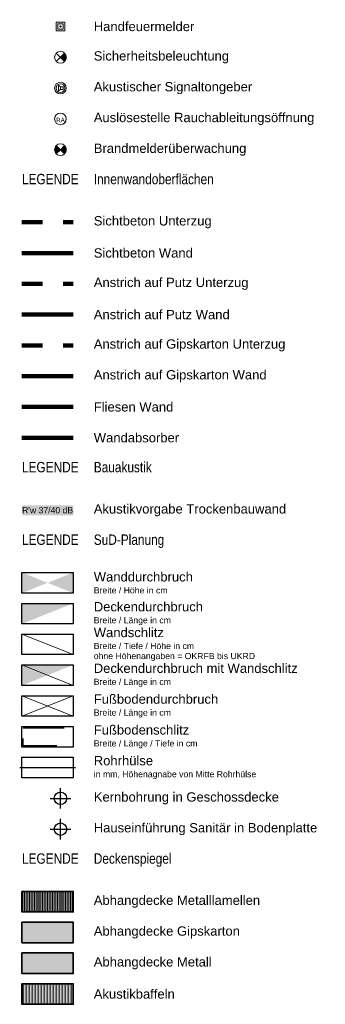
# Model space of a CAD drawing. Header units: metres. Extents: x -45 to 152, y -127 to 99.
# Tile 6 of 256: x 34.4 to 41.85, y -50.1 to -26.12. Entities that reach past the tile are written whole.
import ezdxf

# ---------------------------------------------------------------- set-up
doc = ezdxf.new("R2010")
doc.units = ezdxf.units.M
for name, pattern in [('gestrichelt - 01', [1.9999999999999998, 0.9999999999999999, -0.9999999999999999]), ('gestrichelt - 05', [0.9999999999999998, 0.4999999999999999, -0.4999999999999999]), ('ISO-04 Lang gestrichelt punktiert', [7.747, 6.095999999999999, -0.7620000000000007, 0.1270000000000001, -0.7620000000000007])]:
    doc.linetypes.add(name, pattern=pattern)
for name, color, linetype, lineweight, true_color in [('031_Metallbauarbeiten-350 Lamellendecke DS', 7, 'Continuous', 35, 0x666666), ('AV1-Innenwandoberflächen-Akustikabsorber', 7, 'Continuous', 100, 0xc500dd), ('AV1-Innenwandoberflächen-Anstrich auf GK', 3, 'Continuous', 100, 0x00ff00), ('AV1-Innenwandoberflächen-Anstrich auf GK UZ', 3, 'gestrichelt - 05', 100, 0x00ff00), ('AV1-Innenwandoberflächen-Anstrich auf Putz', 7, 'Continuous', 100, 0x008011), ('AV1-Innenwandoberflächen-Anstrich auf Putz UZ', 7, 'gestrichelt - 05', 100, 0x008011), ('AV1-Innenwandoberflächen-Fliesen', 7, 'Continuous', 100, 0x02abea), ('AV1-Innenwandoberflächen-Sichtbeton', 1, 'Continuous', 100, 0xff0000), ('AV1-Innenwandoberflächen-Sichtbeton UZ', 1, 'gestrichelt - 05', 100, 0xff0000)]:
    doc.layers.add(name, color=color, linetype=linetype, lineweight=lineweight, true_color=true_color)
for name, color, linetype, lineweight in [('_Legende (2D)', 7, 'Continuous', 9), ('AV1-Akustikvorgaben-Trennwände', 7, 'Continuous', 5), ('AV1-Brandschutzkonzept-Brandschutzkonzept', 7, 'Continuous', 5), ('Keine', 7, 'Continuous', 9)]:
    doc.layers.add(name, color=color, linetype=linetype, lineweight=lineweight)
doc.styles.add('Arial', font='arial.ttf')
doc.styles.add('Arial Narrow', font='ARIALN.TTF')

# ---------------------------------------------------------------- blocks, each defined once
blk = doc.blocks.new('Group-824')
at = {"color": 255}
blk.add_wipeout([(35.28725424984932, -26.390487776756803), (35.501631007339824, -26.390487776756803), (35.501631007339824, -26.176111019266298), (35.28725424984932, -26.176111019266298)], dxfattribs=at).dxf.layer = 'AV1-Brandschutzkonzept-Brandschutzkonzept'
at = {"layer": 'AV1-Brandschutzkonzept-Brandschutzkonzept', "color": 1, "true_color": 0xff0000, "flags": 128}
blk.add_lwpolyline([(35.28725424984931, -26.3904877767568), (35.50163100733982, -26.3904877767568), (35.50163100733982, -26.17611101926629), (35.28725424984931, -26.17611101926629)], close=True, dxfattribs=at)
at = {"color": 255}
blk.add_wipeout([(35.32744989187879, -26.35029213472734), (35.46143536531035, -26.35029213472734), (35.46143536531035, -26.21630666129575), (35.32744989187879, -26.21630666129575)], dxfattribs=at).dxf.layer = 'AV1-Brandschutzkonzept-Brandschutzkonzept'
at = {"layer": 'AV1-Brandschutzkonzept-Brandschutzkonzept', "color": 1, "true_color": 0xff0000, "flags": 128}
blk.add_lwpolyline([(35.32744989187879, -26.35029213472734), (35.46143536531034, -26.35029213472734), (35.46143536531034, -26.21630666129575), (35.32744989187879, -26.21630666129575)], close=True, dxfattribs=at)
at = {"color": 255, "lineweight": 5}
blk.add_wipeout([(35.37943625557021, -26.28329939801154), (35.37972459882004, -26.286226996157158), (35.38057854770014, -26.289042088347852), (35.38196528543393, -26.291636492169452), (35.38383152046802, -26.29391050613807), (35.38610553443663, -26.29577674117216), (35.38869993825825, -26.29716347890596), (35.391515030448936, -26.298017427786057), (35.394442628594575, -26.29830577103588), (35.39737022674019, -26.298017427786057), (35.40018531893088, -26.29716347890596), (35.4027797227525, -26.29577674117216), (35.40505373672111, -26.29391050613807), (35.4069199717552, -26.291636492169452), (35.40830670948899, -26.289042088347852), (35.409160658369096, -26.286226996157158), (35.40944900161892, -26.28329939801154), (35.409160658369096, -26.280371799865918), (35.40830670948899, -26.277556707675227), (35.4069199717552, -26.274962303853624), (35.40505373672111, -26.27268828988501), (35.4027797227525, -26.27082205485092), (35.40018531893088, -26.269435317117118), (35.39737022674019, -26.268581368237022), (35.394442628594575, -26.268293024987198), (35.391515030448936, -26.268581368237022), (35.38869993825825, -26.269435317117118), (35.38610553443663, -26.27082205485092), (35.38383152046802, -26.27268828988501), (35.38196528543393, -26.274962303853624), (35.38057854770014, -26.277556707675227), (35.37972459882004, -26.280371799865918)], dxfattribs=at).dxf.layer = 'AV1-Brandschutzkonzept-Brandschutzkonzept'
at = {"layer": 'AV1-Brandschutzkonzept-Brandschutzkonzept', "color": 1, "lineweight": 5, "true_color": 0xff0000, "flags": 128}
blk.add_lwpolyline([(35.37943625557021, -26.28329939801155, 0.414213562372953), (35.39444262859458, -26.29830577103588, 0.414213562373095), (35.40944900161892, -26.28329939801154, 0.4142135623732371), (35.39444262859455, -26.2682930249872, 0.414213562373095)], format="xyb", close=True, dxfattribs=at)
blk = doc.blocks.new('Group-825')
at = {"color": 255, "linetype": 'Continuous', "lineweight": 9, "transparency": 33554687}
blk.add_wipeout([(35.53729977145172, -27.033299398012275), (35.49545788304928, -27.134314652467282), (35.39444262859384, -27.176156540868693), (35.29342737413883, -27.134314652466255), (35.25158548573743, -27.033299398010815), (35.29342737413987, -26.93228414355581), (35.3944426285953, -26.8904422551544), (35.49545788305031, -26.93228414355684)], dxfattribs=at).dxf.layer = 'AV1-Brandschutzkonzept-Brandschutzkonzept'
at = {"layer": 'AV1-Brandschutzkonzept-Brandschutzkonzept', "linetype": 'Continuous', "lineweight": 0, "transparency": 33554687}
h = blk.add_hatch(color=92, dxfattribs=at)
edge = h.paths.add_edge_path()
edge.add_line((35.39444262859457, -27.03329939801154), (35.49545788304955, -27.13431465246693))
edge.add_arc((35.39444262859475, -27.03329939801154), 0.1428571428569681, 314.9999999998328, 405.0000000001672)
edge.add_line((35.49545788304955, -26.93228414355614), (35.39444262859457, -27.03329939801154))
at = {"layer": 'AV1-Brandschutzkonzept-Brandschutzkonzept', "color": 92, "linetype": 'Continuous', "lineweight": 9, "transparency": 33554687}
for p, q in [((35.29342737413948, -27.13431465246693), (35.49545788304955, -26.93228414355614)), ((35.49545788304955, -27.13431465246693), (35.29342737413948, -26.93228414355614))]:
    blk.add_line(p, q, dxfattribs=at)
at = {"layer": 'AV1-Brandschutzkonzept-Brandschutzkonzept', "color": 92, "linetype": 'Continuous', "lineweight": 9, "transparency": 33554687, "flags": 128}
blk.add_lwpolyline([(35.39444262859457, -27.03329939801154), (35.49545788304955, -27.13431465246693, 0.4142135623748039), (35.49545788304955, -26.93228414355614)], format="xyb", close=True, dxfattribs=at)
at = {"layer": 'AV1-Brandschutzkonzept-Brandschutzkonzept', "color": 92, "linetype": 'Continuous', "lineweight": 9, "transparency": 33554687}
blk.add_circle((35.39444262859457, -27.03329939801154), 0.1428571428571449, dxfattribs=at)
blk = doc.blocks.new('Group-826')
at = {"color": 255, "linetype": 'Continuous', "lineweight": 9, "transparency": 33554687}
blk.add_wipeout([(35.53729977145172, -27.783299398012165), (35.495457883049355, -27.8843146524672), (35.39444262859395, -27.92615654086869), (35.293427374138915, -27.88431465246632), (35.25158548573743, -27.78329939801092), (35.29342737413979, -27.682284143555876), (35.3944426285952, -27.640442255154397), (35.495457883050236, -27.682284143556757)], dxfattribs=at).dxf.layer = 'AV1-Brandschutzkonzept-Brandschutzkonzept'
at = {"layer": 'AV1-Brandschutzkonzept-Brandschutzkonzept', "color": 1, "linetype": 'Continuous', "lineweight": 9, "true_color": 0xff0000, "transparency": 33554687}
blk.add_circle((35.39444262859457, -27.78329939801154), 0.1428571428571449, dxfattribs=at)
at = {"color": 255, "linetype": 'Continuous', "lineweight": 9, "transparency": 33554687}
blk.add_wipeout([(35.49763599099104, -27.75447715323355), (35.48779175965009, -27.835887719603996), (35.42326487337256, -27.88649276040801), (35.341854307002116, -27.876648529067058), (35.29124926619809, -27.812121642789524), (35.30109349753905, -27.730711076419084), (35.365620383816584, -27.680106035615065), (35.44703095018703, -27.68995026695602)], dxfattribs=at).dxf.layer = 'AV1-Brandschutzkonzept-Brandschutzkonzept'
at = {"layer": 'AV1-Brandschutzkonzept-Brandschutzkonzept', "color": 1, "linetype": 'Continuous', "lineweight": 9, "true_color": 0xff0000, "transparency": 33554687}
blk.add_circle((35.39444262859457, -27.78329939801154), 0.1071428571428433, dxfattribs=at)
at = {"color": 255, "linetype": 'Continuous', "lineweight": 9, "transparency": 33554687}
blk.add_wipeout([(35.394442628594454, -27.74921587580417), (35.46260967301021, -27.74921587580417), (35.46260967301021, -27.817382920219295), (35.394442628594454, -27.817382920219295)], dxfattribs=at).dxf.layer = 'AV1-Brandschutzkonzept-Brandschutzkonzept'
at = {"layer": 'AV1-Brandschutzkonzept-Brandschutzkonzept', "color": 1, "linetype": 'Continuous', "lineweight": 9, "true_color": 0xff0000, "transparency": 33554687, "flags": 128}
blk.add_lwpolyline([(35.39444262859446, -27.74921587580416), (35.46260967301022, -27.74921587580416), (35.46260967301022, -27.81738292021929), (35.39444262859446, -27.81738292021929)], close=True, dxfattribs=at)
at = {"color": 255, "linetype": 'Continuous', "lineweight": 9, "transparency": 33554687}
blk.add_wipeout([(35.39444262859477, -27.7492158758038), (35.343317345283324, -27.715132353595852), (35.3433173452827, -27.85146644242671), (35.39444262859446, -27.817382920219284)], dxfattribs=at).dxf.layer = 'AV1-Brandschutzkonzept-Brandschutzkonzept'
at = {"layer": 'AV1-Brandschutzkonzept-Brandschutzkonzept', "color": 1, "linetype": 'Continuous', "lineweight": 9, "true_color": 0xff0000, "transparency": 33554687, "flags": 128}
blk.add_lwpolyline([(35.39444262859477, -27.7492158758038), (35.34331734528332, -27.71513235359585), (35.3433173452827, -27.85146644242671), (35.39444262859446, -27.81738292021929)], close=True, dxfattribs=at)
blk = doc.blocks.new('Group-827')
at = {"layer": 'AV1-Brandschutzkonzept-Brandschutzkonzept', "color": 7}
blk.add_blockref('Group-826', (0, 0), dxfattribs=at)
blk = doc.blocks.new('Group-828')
at = {"color": 255, "linetype": 'Continuous', "lineweight": 9, "transparency": 33554687}
blk.add_wipeout([(35.53729977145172, -28.53329939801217), (35.495457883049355, -28.634314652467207), (35.39444262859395, -28.676156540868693), (35.293427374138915, -28.634314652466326), (35.25158548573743, -28.533299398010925), (35.29342737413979, -28.43228414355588), (35.3944426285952, -28.3904422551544), (35.495457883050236, -28.43228414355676)], dxfattribs=at).dxf.layer = 'AV1-Brandschutzkonzept-Brandschutzkonzept'
at = {"layer": 'AV1-Brandschutzkonzept-Brandschutzkonzept', "color": 1, "linetype": 'Continuous', "lineweight": 9, "true_color": 0xff0000, "transparency": 33554687}
blk.add_circle((35.39444262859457, -28.53329939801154), 0.1428571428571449, dxfattribs=at)
at = {"layer": 'AV1-Brandschutzkonzept-Brandschutzkonzept', "insert": (35.39444262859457, -28.61523298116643), "char_height": 0.1080004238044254, "attachment_point": 8, "line_spacing_factor": 0.9681279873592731, "style": 'Arial'}
blk.add_mtext('RA', dxfattribs=at)
blk = doc.blocks.new('Group-829')
at = {"layer": 'AV1-Brandschutzkonzept-Brandschutzkonzept', "color": 7}
blk.add_blockref('Group-828', (0, 0), dxfattribs=at)
blk = doc.blocks.new('Group-830')
at = {"color": 255, "linetype": 'Continuous', "lineweight": 9, "transparency": 33554687}
blk.add_wipeout([(35.53729977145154, -29.28329939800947), (35.495457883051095, -29.384314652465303), (35.39444262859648, -29.426156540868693), (35.29342737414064, -29.384314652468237), (35.25158548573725, -29.28329939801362), (35.29342737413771, -29.182284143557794), (35.394442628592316, -29.1404422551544), (35.495457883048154, -29.182284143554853)], dxfattribs=at).dxf.layer = 'AV1-Brandschutzkonzept-Brandschutzkonzept'
at = {"layer": 'AV1-Brandschutzkonzept-Brandschutzkonzept', "linetype": 'Continuous', "lineweight": 0, "true_color": 0xff0000, "transparency": 33554687}
h = blk.add_hatch(color=1, dxfattribs=at)
edge = h.paths.add_edge_path()
edge.add_line((35.39444262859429, -29.28329939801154), (35.29342737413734, -29.38431465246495))
edge.add_arc((35.39444262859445, -29.28329939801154), 0.1428571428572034, 134.9999999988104, 224.9999999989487, ccw=False)
edge.add_line((35.29342737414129, -29.18228414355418), (35.39444262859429, -29.28329939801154))
h = blk.add_hatch(color=1, dxfattribs=at)
edge = h.paths.add_edge_path()
edge.add_line((35.3944426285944, -29.28329939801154), (35.49545788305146, -29.38431465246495))
edge.add_arc((35.39444262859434, -29.28329939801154), 0.1428571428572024, 315.0000000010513, 405.0000000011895)
edge.add_line((35.49545788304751, -29.18228414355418), (35.3944426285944, -29.28329939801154))
at = {"layer": 'AV1-Brandschutzkonzept-Brandschutzkonzept', "color": 1, "linetype": 'Continuous', "lineweight": 9, "true_color": 0xff0000, "transparency": 33554687, "flags": 128}
for points in [[(35.39444262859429, -29.28329939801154), (35.29342737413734, -29.38431465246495, -0.4142135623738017), (35.29342737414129, -29.18228414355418)], [(35.3944426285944, -29.28329939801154), (35.49545788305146, -29.38431465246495, 0.4142135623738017), (35.49545788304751, -29.18228414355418)]]:
    blk.add_lwpolyline(points, format="xyb", close=True, dxfattribs=at)
at = {"layer": 'AV1-Brandschutzkonzept-Brandschutzkonzept', "color": 1, "linetype": 'Continuous', "lineweight": 9, "true_color": 0xff0000, "transparency": 33554687}
blk.add_circle((35.3944426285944, -29.28329939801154), 0.1428571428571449, dxfattribs=at)
blk = doc.blocks.new('Group-831')
at = {"layer": 'Keine', "color": 212, "linetype": 'Continuous'}
for points in [[(34.45694262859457, -40.08342203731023), (35.08194262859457, -39.83342203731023), (34.45694262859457, -39.58342203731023)], [(35.08194262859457, -39.83342203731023), (35.70694262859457, -39.58342203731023), (35.70694262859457, -40.08342203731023)]]:
    blk.add_solid(points, dxfattribs=at)
blk = doc.blocks.new('Group-832')
at = {"layer": 'Keine', "color": 212, "linetype": 'Continuous'}
blk.add_solid([(34.45694262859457, -40.83342203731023), (35.70694262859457, -40.33342203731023), (34.45694262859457, -40.33342203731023)], dxfattribs=at)
blk = doc.blocks.new('Group-833')
at = {"layer": 'Keine', "color": 212, "lineweight": 9, "flags": 128}
blk.add_lwpolyline([(35.70694262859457, -41.58342203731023), (34.45694262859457, -41.08342203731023), (35.70694262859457, -41.08342203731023)], close=True, dxfattribs=at)
blk = doc.blocks.new('Group-834')
at = {"layer": 'Keine', "color": 212, "lineweight": 9, "flags": 128}
blk.add_lwpolyline([(35.70694262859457, -42.33342203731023), (34.45694262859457, -41.83342203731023), (35.70694262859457, -41.83342203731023)], close=True, dxfattribs=at)
at = {"layer": 'Keine', "color": 212, "lineweight": 9}
blk.add_solid([(34.45694262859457, -42.33342203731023), (35.70694262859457, -41.83342203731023), (34.45694262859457, -41.83342203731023)], dxfattribs=at)
blk = doc.blocks.new('Group-835')
at = {"layer": 'Keine', "color": 212, "lineweight": 9, "flags": 128}
for points in [[(35.70694262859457, -43.08342203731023), (34.45694262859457, -42.58342203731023), (35.70694262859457, -42.58342203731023)], [(34.45694262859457, -43.08342203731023), (35.70694262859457, -42.58342203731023), (34.45694262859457, -42.58342203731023)]]:
    blk.add_lwpolyline(points, close=True, dxfattribs=at)
blk = doc.blocks.new('Legende (2D)')
at = {"layer": '031_Metallbauarbeiten-350 Lamellendecke DS', "linetype": 'Continuous', "lineweight": 0, "transparency": 33554508}
for color, points in [(254, [(34.45694262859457, -47.35012958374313), (35.70694262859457, -47.35012958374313), (35.70694262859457, -47.85012958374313), (34.45694262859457, -47.85012958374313)]), (106, [(34.45694262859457, -48.10012958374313), (35.70694262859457, -48.10012958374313), (35.70694262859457, -48.60012958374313), (34.45694262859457, -48.60012958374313)]), (254, [(34.45694262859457, -48.85012958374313), (35.70694262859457, -48.85012958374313), (35.70694262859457, -49.35012958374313), (34.45694262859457, -49.35012958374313)])]:
    blk.add_hatch(color=color, dxfattribs=at).paths.add_polyline_path(points)
at = {"layer": '031_Metallbauarbeiten-350 Lamellendecke DS', "linetype": 'Continuous', "lineweight": 9, "transparency": 33554508}
h = blk.add_hatch(dxfattribs=at)
h.set_pattern_fill('Lamellendecke', color=252, style=0, pattern_type=2)
h.set_pattern_definition([(90, (0, 0), (0.04000000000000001, 0), [])])
h.paths.add_polyline_path([(34.45694262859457, -47.35012958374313), (35.70694262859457, -47.35012958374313), (35.70694262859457, -47.85012958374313), (34.45694262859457, -47.85012958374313)])
at = {"layer": '031_Metallbauarbeiten-350 Lamellendecke DS', "linetype": 'Continuous', "lineweight": 0, "true_color": 0xeee9cc, "transparency": 33554508}
blk.add_hatch(color=254, dxfattribs=at).paths.add_polyline_path([(34.45694262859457, -49.60012958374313), (35.70694262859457, -49.60012958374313), (35.70694262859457, -50.10012958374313), (34.45694262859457, -50.10012958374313)])
at = {"layer": '031_Metallbauarbeiten-350 Lamellendecke DS', "linetype": 'Continuous', "lineweight": 5, "true_color": 0x7f532a, "transparency": 33554508}
h = blk.add_hatch(dxfattribs=at)
h.set_pattern_fill('Akustikdecke', color=27, style=0, pattern_type=2)
h.set_pattern_definition([(90, (0, 0), (-0.07276128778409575, 0.07276128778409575), [])])
h.paths.add_polyline_path([(34.45694262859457, -49.60012958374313), (35.70694262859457, -49.60012958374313), (35.70694262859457, -50.10012958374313), (34.45694262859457, -50.10012958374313)])
at = {"layer": '031_Metallbauarbeiten-350 Lamellendecke DS', "color": 251, "linetype": 'Continuous', "lineweight": 35, "transparency": 33554687, "flags": 128}
for points in [[(34.45694262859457, -47.35012958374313), (35.70694262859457, -47.35012958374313), (35.70694262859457, -47.85012958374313), (34.45694262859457, -47.85012958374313)], [(34.45694262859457, -48.85012958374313), (35.70694262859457, -48.85012958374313), (35.70694262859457, -49.35012958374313), (34.45694262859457, -49.35012958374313)], [(34.45694262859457, -49.60012958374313), (35.70694262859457, -49.60012958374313), (35.70694262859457, -50.10012958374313), (34.45694262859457, -50.10012958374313)]]:
    blk.add_lwpolyline(points, close=True, dxfattribs=at)
at = {"layer": '031_Metallbauarbeiten-350 Lamellendecke DS', "color": 106, "linetype": 'Continuous', "lineweight": 35, "transparency": 33554687, "flags": 128}
blk.add_lwpolyline([(34.45694262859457, -48.10012958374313), (35.70694262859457, -48.10012958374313), (35.70694262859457, -48.60012958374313), (34.45694262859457, -48.60012958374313)], close=True, dxfattribs=at)
at = {"layer": 'AV1-Akustikvorgaben-Trennwände', "color": 7}
blk.add_solid([(34.45638534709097, -38.187841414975), (35.70694262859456, -38.187841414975), (34.45638534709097, -37.94558756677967), (35.70694262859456, -37.94558756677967)], dxfattribs=at)
blk.add_solid([(34.45638534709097, -38.187841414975), (35.70694262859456, -38.187841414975), (34.45638534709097, -37.94558756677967), (35.70694262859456, -37.94558756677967)], dxfattribs=at)
at = {"layer": 'AV1-Innenwandoberflächen-Akustikabsorber'}
blk.add_line((34.45694262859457, -36.30000694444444), (35.70694262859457, -36.30000694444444), dxfattribs=at)
at = {"layer": 'AV1-Innenwandoberflächen-Anstrich auf GK'}
blk.add_line((34.45694262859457, -34.80000694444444), (35.70694262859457, -34.80000694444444), dxfattribs=at)
at = {"layer": 'AV1-Innenwandoberflächen-Anstrich auf GK UZ'}
blk.add_line((34.45694262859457, -34.05000694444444), (35.70694262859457, -34.05000694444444), dxfattribs=at)
at = {"layer": 'AV1-Innenwandoberflächen-Anstrich auf Putz'}
blk.add_line((34.45694262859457, -33.30000694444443), (35.70694262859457, -33.30000694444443), dxfattribs=at)
at = {"layer": 'AV1-Innenwandoberflächen-Anstrich auf Putz UZ'}
blk.add_line((34.45694262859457, -32.55000694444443), (35.70694262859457, -32.55000694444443), dxfattribs=at)
at = {"layer": 'AV1-Innenwandoberflächen-Fliesen'}
blk.add_line((34.45694262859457, -35.55000694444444), (35.70694262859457, -35.55000694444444), dxfattribs=at)
at = {"layer": 'AV1-Innenwandoberflächen-Sichtbeton'}
blk.add_line((34.45694262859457, -31.80000694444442), (35.70694262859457, -31.80000694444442), dxfattribs=at)
at = {"layer": 'AV1-Innenwandoberflächen-Sichtbeton UZ'}
blk.add_line((34.45694262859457, -31.05000694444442), (35.70694262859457, -31.05000694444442), dxfattribs=at)
at = {"layer": 'AV1-Brandschutzkonzept-Brandschutzkonzept', "color": 7, "transparency": 33554687}
for name in ['Group-824', 'Group-825', 'Group-827', 'Group-829', 'Group-830']:
    blk.add_blockref(name, (0, 0), dxfattribs=at)
at = {"layer": 'AV1-Akustikvorgaben-Trennwände', "insert": (35.08166398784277, -38.06671449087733), "char_height": 0.1505857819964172, "attachment_point": 5, "line_spacing_factor": 0.9695403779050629, "style": 'Arial'}
blk.add_mtext("R'w 37/40 dB", dxfattribs=at)
at = {"layer": 'AV1-Brandschutzkonzept-Brandschutzkonzept', "color": 7, "transparency": 33554687, "char_height": 0.226962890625, "attachment_point": 4, "line_spacing_factor": 0.9691223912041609, "style": 'Arial'}
for s, insert in [('Handfeuermelder', (36.20694262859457, -26.28329939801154)), ('Sicherheitsbeleuchtung', (36.20694262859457, -27.03329939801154)), ('Akustischer Signaltongeber', (36.20694262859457, -27.78329939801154)), ('Auslösestelle Rauchableitungsöffnung', (36.20694262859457, -28.53329939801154)), ('Brandmelderüberwachung', (36.20694262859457, -29.28329939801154)), ('Sichtbeton Unterzug', (36.20694262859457, -31.05000694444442)), ('Sichtbeton Wand', (36.20694262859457, -31.80000694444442)), ('Anstrich auf Putz Unterzug', (36.20694262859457, -32.55000694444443)), ('Anstrich auf Putz Wand', (36.20694262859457, -33.30000694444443)), ('Anstrich auf Gipskarton Unterzug', (36.20694262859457, -34.05000694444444)), ('Anstrich auf Gipskarton Wand', (36.20694262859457, -34.80000694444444)), ('Fliesen Wand', (36.20694262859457, -35.55000694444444)), ('Wandabsorber', (36.20694262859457, -36.30000694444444)), ('Akustikvorgabe Trockenbauwand', (36.20694262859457, -38.06671449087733))]:
    blk.add_mtext(s, dxfattribs=dict(at, insert=insert))
at = {"layer": 'Keine', "color": 7, "transparency": 33554687}
for s, insert, char_height, attachment_point, line_spacing_factor, style in [('LEGENDE', (34.45694262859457, -29.8730870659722), 0.2521809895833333, 1, 0.9665942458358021, 'Arial Narrow'), ('LEGENDE', (34.45694262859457, -36.88979461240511), 0.2521809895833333, 1, 0.9665942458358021, 'Arial Narrow'), ('LEGENDE', (34.45694262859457, -38.656502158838), 0.2521809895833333, 1, 0.9665942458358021, 'Arial Narrow'), ('Wanddurchbruch\\P{\\H0.6667x;Breite / Höhe in cm}', (36.20694262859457, -39.83342203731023), 0.226962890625, 4, 0.9691223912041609, 'Arial'), ('Deckendurchbruch\\P{\\H0.6667x;Breite / Länge in cm}', (36.20694262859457, -40.58342203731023), 0.226962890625, 4, 0.9691223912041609, 'Arial'), ('Wandschlitz\\P{\\H0.6667x;Breite / Tiefe / Höhe in cm\\Pohne Höhenangaben = OKRFB bis UKRD}', (36.20694262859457, -41.33342203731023), 0.226962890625, 4, 0.9691223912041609, 'Arial'), ('Deckendurchbruch mit Wandschlitz\\P{\\H0.6667x;Breite / Länge in cm}', (36.20694262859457, -42.08342203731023), 0.226962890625, 4, 0.9691223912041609, 'Arial'), ('Fußbodendurchbruch\\P{\\H0.6667x;Breite / Länge in cm}', (36.20694262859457, -42.83342203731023), 0.226962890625, 4, 0.9691223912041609, 'Arial'), ('Fußbodenschlitz\\P{\\H0.6667x;Breite / Länge / Tiefe in cm}', (36.20694262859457, -43.58342203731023), 0.226962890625, 4, 0.9691223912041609, 'Arial'), ('Rohrhülse\\P{\\H0.6667x;in mm, Höhenagnabe von Mitte Rohrhülse}', (36.20694262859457, -44.33342203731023), 0.226962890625, 4, 0.9691223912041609, 'Arial'), ('Kernbohrung in Geschossdecke', (36.20694262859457, -45.08342203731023), 0.226962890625, 4, 0.9691223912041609, 'Arial'), ('Hauseinführung Sanitär in Bodenplatte', (36.20694262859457, -45.83342203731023), 0.226962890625, 4, 0.9691223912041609, 'Arial'), ('LEGENDE', (34.45694262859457, -46.4232097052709), 0.2521809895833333, 1, 0.9665942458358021, 'Arial Narrow'), ('Abhangdecke Metalllamellen', (36.20694262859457, -47.60012958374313), 0.226962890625, 4, 0.9691223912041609, 'Arial'), ('Abhangdecke Gipskarton', (36.20694262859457, -48.35012958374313), 0.226962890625, 4, 0.9691223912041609, 'Arial'), ('Abhangdecke Metall', (36.20694262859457, -49.10012958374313), 0.226962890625, 4, 0.9691223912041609, 'Arial'), ('Akustikbaffeln', (36.20694262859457, -49.85012958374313), 0.226962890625, 4, 0.9691223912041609, 'Arial')]:
    blk.add_mtext(s, dxfattribs=dict(at, insert=insert, char_height=char_height, attachment_point=attachment_point, line_spacing_factor=line_spacing_factor, style=style))
at = {"layer": 'Keine', "color": 253, "transparency": 33554687, "char_height": 0.2521809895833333, "attachment_point": 1, "line_spacing_factor": 0.9665942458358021, "style": 'Arial Narrow'}
for s, insert in [('Innenwandoberflächen', (36.20694262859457, -29.8730870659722)), ('Bauakustik', (36.20694262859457, -36.88979461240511)), ('SuD-Planung', (36.20694262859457, -38.656502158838)), ('Deckenspiegel', (36.20694262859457, -46.4232097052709))]:
    blk.add_mtext(s, dxfattribs=dict(at, insert=insert))
at = {"color": 255, "linetype": 'Continuous', "lineweight": 25, "transparency": 33554687}
for points in [[(34.456942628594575, -39.58342203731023), (35.706942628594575, -39.58342203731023), (35.706942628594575, -40.08342203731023), (34.456942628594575, -40.08342203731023)], [(34.456942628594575, -40.33342203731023), (35.706942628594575, -40.33342203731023), (35.706942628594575, -40.83342203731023), (34.456942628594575, -40.83342203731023)], [(34.456942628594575, -41.08342203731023), (35.706942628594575, -41.08342203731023), (35.706942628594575, -41.583422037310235), (34.456942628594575, -41.583422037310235)], [(34.456942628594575, -41.83342203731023), (35.706942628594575, -41.83342203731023), (35.706942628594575, -42.33342203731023), (34.456942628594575, -42.33342203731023)], [(34.456942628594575, -42.58342203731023), (35.706942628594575, -42.58342203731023), (35.706942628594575, -43.08342203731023), (34.456942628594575, -43.08342203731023)], [(34.456942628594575, -43.33342203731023), (35.706942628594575, -43.33342203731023), (35.706942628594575, -43.83342203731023), (34.456942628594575, -43.83342203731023)], [(34.456942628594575, -44.08342203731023), (35.706942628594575, -44.08342203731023), (35.706942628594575, -44.58342203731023), (34.456942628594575, -44.58342203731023)], [(35.39444262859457, -44.931059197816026), (35.50217942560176, -44.97568524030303), (35.54680546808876, -45.08342203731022), (35.50217942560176, -45.19115883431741), (35.39444262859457, -45.23578487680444), (35.286705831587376, -45.19115883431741), (35.24207978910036, -45.08342203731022), (35.286705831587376, -44.97568524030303)], [(35.39444262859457, -45.681059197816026), (35.50217942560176, -45.72568524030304), (35.54680546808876, -45.83342203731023), (35.50217942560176, -45.94115883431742), (35.39444262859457, -45.98578487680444), (35.286705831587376, -45.94115883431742), (35.24207978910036, -45.83342203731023), (35.286705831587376, -45.72568524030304)]]:
    blk.add_wipeout(points, dxfattribs=at).dxf.layer = 'Keine'
at = {"layer": 'Keine', "color": 212, "linetype": 'ISO-04 Lang gestrichelt punktiert', "lineweight": 25, "transparency": 33554687}
blk.add_line((34.40121554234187, -44.33342203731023), (35.76266971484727, -44.33342203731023), dxfattribs=at)
at = {"layer": 'Keine', "color": 212, "linetype": 'Continuous', "lineweight": 25, "transparency": 33554687}
for p, q in [((35.39444262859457, -45.33342203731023), (35.39444262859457, -44.83342203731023)), ((35.14444262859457, -45.08342203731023), (35.64444262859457, -45.08342203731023))]:
    blk.add_line(p, q, dxfattribs=at)
at = {"layer": 'Keine', "color": 165, "linetype": 'Continuous', "lineweight": 25, "transparency": 33554687}
for p, q in [((35.39444262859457, -46.08342203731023), (35.39444262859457, -45.58342203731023)), ((35.14444262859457, -45.83342203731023), (35.64444262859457, -45.83342203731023))]:
    blk.add_line(p, q, dxfattribs=at)
at = {"layer": 'Keine', "color": 212, "linetype": 'Continuous', "lineweight": 25, "transparency": 33554687, "flags": 128}
for points in [[(34.45694262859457, -39.58342203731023), (35.70694262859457, -39.58342203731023), (35.70694262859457, -40.08342203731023), (34.45694262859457, -40.08342203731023)], [(34.45694262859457, -40.33342203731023), (35.70694262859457, -40.33342203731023), (35.70694262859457, -40.83342203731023), (34.45694262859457, -40.83342203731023)], [(34.45694262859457, -41.08342203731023), (35.70694262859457, -41.08342203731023), (35.70694262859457, -41.58342203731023), (34.45694262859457, -41.58342203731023)], [(34.45694262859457, -41.83342203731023), (35.70694262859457, -41.83342203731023), (35.70694262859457, -42.33342203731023), (34.45694262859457, -42.33342203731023)], [(34.45694262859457, -42.58342203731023), (35.70694262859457, -42.58342203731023), (35.70694262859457, -43.08342203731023), (34.45694262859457, -43.08342203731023)], [(34.45694262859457, -43.33342203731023), (35.70694262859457, -43.33342203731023), (35.70694262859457, -43.83342203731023), (34.45694262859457, -43.83342203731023)], [(34.45694262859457, -44.08342203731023), (35.70694262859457, -44.08342203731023), (35.70694262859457, -44.58342203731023), (34.45694262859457, -44.58342203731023)]]:
    blk.add_lwpolyline(points, close=True, dxfattribs=at)
at = {"layer": 'Keine', "color": 212, "linetype": 'Continuous', "lineweight": 25, "transparency": 33554687}
blk.add_circle((35.39444262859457, -45.08342203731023), 0.1523628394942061, dxfattribs=at)
at = {"layer": 'Keine', "color": 165, "linetype": 'Continuous', "lineweight": 25, "transparency": 33554687}
blk.add_circle((35.39444262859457, -45.83342203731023), 0.1523628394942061, dxfattribs=at)
at = {"layer": 'Keine', "color": 7}
for name in ['Group-831', 'Group-832', 'Group-833', 'Group-834', 'Group-835']:
    blk.add_blockref(name, (0, 0), dxfattribs=at)
at = {"color": 255, "linetype": 'gestrichelt - 01', "lineweight": 25, "transparency": 33554687}
blk.add_wipeout([(34.486942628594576, -43.36342203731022), (35.676942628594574, -43.36342203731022), (35.676942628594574, -43.80342203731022), (34.486942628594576, -43.80342203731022)], dxfattribs=at).dxf.layer = 'Keine'
at = {"layer": 'Keine', "color": 212, "linetype": 'gestrichelt - 01', "lineweight": 25, "transparency": 33554687, "flags": 128}
blk.add_lwpolyline([(34.48694262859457, -43.36342203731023), (35.67694262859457, -43.36342203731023), (35.67694262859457, -43.80342203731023), (34.48694262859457, -43.80342203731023)], close=True, dxfattribs=at)

msp = doc.modelspace()

# ---------------------------------------------------------------- block references
at = {"layer": '_Legende (2D)'}
msp.add_blockref('Legende (2D)', (0, 0), dxfattribs=at)

doc.saveas('drawing.dxf')
